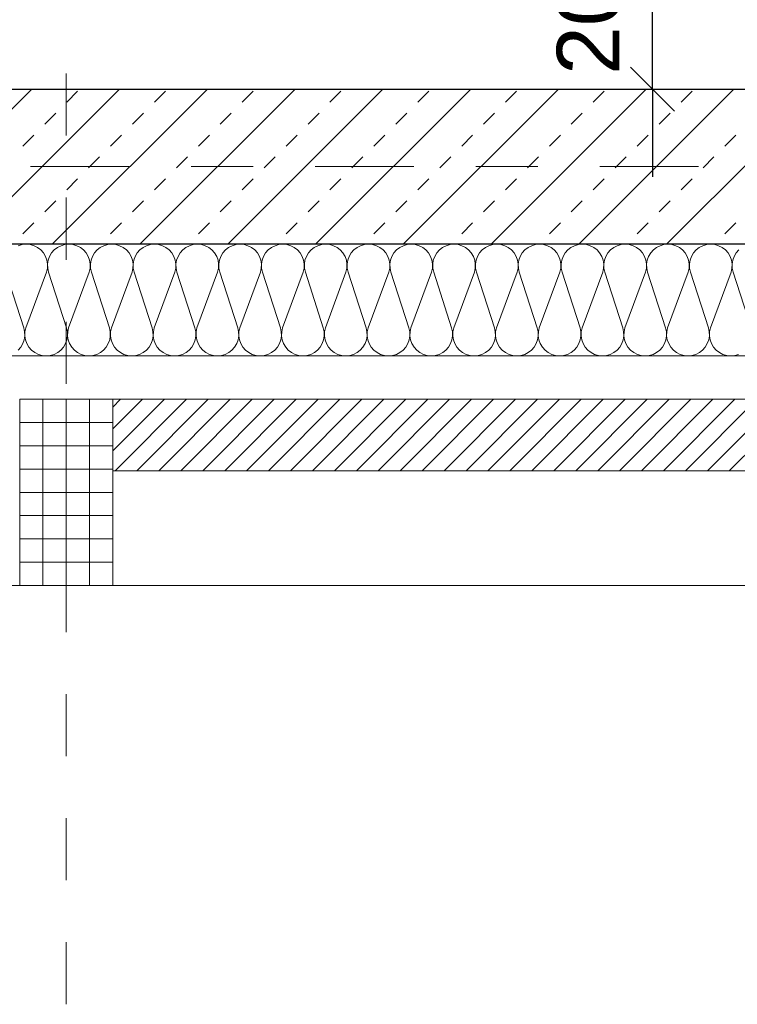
# Model space of a CAD drawing. Header units: metres. Extents: x -45.2 to 14.3, y -31.8 to 10.2.
# Tile 83 of 148: x -14.9 to -13.8, y -22.9 to -21.4. Entities that reach past the tile are written whole.
import ezdxf

# ---------------------------------------------------------------- set-up
doc = ezdxf.new("R2010")
doc.units = ezdxf.units.M
doc.header["$LTSCALE"] = 0.05
doc.linetypes.add('Achsen 01', pattern=[5.291531, 3.175, -1.058062, 0.352704, -0.705764])
doc.linetypes.add('Raster 01', pattern=[2, 1, -1])
doc.layers.get('0').update_dxf_attribs({"lineweight": 25})
for name, color, linetype, lineweight in [('013_Beton und Stahlbetonarbeiten-330 Außenwände', 7, 'Continuous', 25), ('014_Fassadenarbeiten-330 Betonfertigteile vertikal', 7, 'Continuous', 9), ('014_Fassadenarbeiten-330 Filtermauerwerk 11.5cm', 7, 'Continuous', 9), ('AV1-Einrichtung Bemaßung', 7, 'Continuous', 9)]:
    doc.layers.add(name, color=color, linetype=linetype, lineweight=lineweight)
for name, color, linetype, lineweight, true_color in [('014_Fassadenarbeiten-000 Aufsicht Betonfertigteile', 7, 'Continuous', 9, 0xc0c0c0), ('014_Fassadenarbeiten-330 mineralische Dämmung', 7, 'Continuous', 9, 0x666666), ('AV1-Achsen', 1, 'Achsen 01', 18, 0xff0000), ('AV1-Raster', 7, 'Raster 01', 9, 0xa6a6a6)]:
    doc.layers.add(name, color=color, linetype=linetype, lineweight=lineweight, true_color=true_color)
doc.styles.add('Arial', font='arial.ttf')

msp = doc.modelspace()

# ---------------------------------------------------------------- linework, layer by layer
at = {"color": 0, "linetype": 'Continuous', "lineweight": 15}
msp.add_line((-13.9406, -21.4396), (-13.8699, -21.5104), dxfattribs=at)
at = {"color": 0, "linetype": 'ByBlock', "lineweight": -2}
msp.add_line((-13.9053, -21.475), (-13.9053, -21.5457), dxfattribs=at)
at = {"layer": '013_Beton und Stahlbetonarbeiten-330 Außenwände', "color": 251, "linetype": 'Continuous', "lineweight": 13, "true_color": 0x4c4c4c}
for p, q in [((-14.9054, -21.475), (-15.1554, -21.725)), ((-14.764, -21.475), (-15.014, -21.725)), ((-14.6226, -21.475), (-14.8726, -21.725)), ((-14.8492, -21.496), (-14.8316, -21.4784)), ((-14.4812, -21.475), (-14.7312, -21.725)), ((-14.7078, -21.496), (-14.6901, -21.4784)), ((-14.3397, -21.475), (-14.5897, -21.725)), ((-14.5664, -21.496), (-14.5487, -21.4784)), ((-14.1983, -21.475), (-14.4483, -21.725)), ((-14.425, -21.496), (-14.4073, -21.4784)), ((-14.0569, -21.475), (-14.3069, -21.725)), ((-14.2836, -21.496), (-14.2659, -21.4784)), ((-13.9155, -21.475), (-14.1655, -21.725)), ((-14.1421, -21.496), (-14.1245, -21.4784)), ((-13.774, -21.475), (-14.024, -21.725)), ((-14.0007, -21.496), (-13.983, -21.4784)), ((-13.6326, -21.475), (-13.8826, -21.725)), ((-13.8593, -21.496), (-13.8416, -21.4784)), ((-14.8846, -21.5314), (-14.8669, -21.5137)), ((-14.7432, -21.5314), (-14.7255, -21.5137)), ((-14.6018, -21.5314), (-14.5841, -21.5137)), ((-14.4603, -21.5314), (-14.4427, -21.5137)), ((-14.3189, -21.5314), (-14.3012, -21.5137)), ((-14.1775, -21.5314), (-14.1598, -21.5137)), ((-14.0361, -21.5314), (-14.0184, -21.5137)), ((-13.8946, -21.5314), (-13.877, -21.5137)), ((-14.92, -21.5668), (-14.9023, -21.5491)), ((-14.7785, -21.5668), (-14.7609, -21.5491)), ((-14.6371, -21.5668), (-14.6194, -21.5491)), ((-14.4957, -21.5668), (-14.478, -21.5491)), ((-14.3543, -21.5668), (-14.3366, -21.5491)), ((-14.2128, -21.5668), (-14.1952, -21.5491)), ((-14.0714, -21.5668), (-14.0537, -21.5491)), ((-13.93, -21.5668), (-13.9123, -21.5491)), ((-13.7886, -21.5668), (-13.7709, -21.5491)), ((-14.8139, -21.6021), (-14.7962, -21.5844)), ((-14.6725, -21.6021), (-14.6548, -21.5844)), ((-14.531, -21.6021), (-14.5134, -21.5844)), ((-14.3896, -21.6021), (-14.3719, -21.5844)), ((-14.2482, -21.6021), (-14.2305, -21.5844)), ((-14.1068, -21.6021), (-14.0891, -21.5844)), ((-13.9654, -21.6021), (-13.9477, -21.5844)), ((-13.8239, -21.6021), (-13.8063, -21.5844)), ((-14.8492, -21.6375), (-14.8316, -21.6198)), ((-14.7078, -21.6375), (-14.6901, -21.6198)), ((-14.5664, -21.6375), (-14.5487, -21.6198)), ((-14.425, -21.6375), (-14.4073, -21.6198)), ((-14.2836, -21.6375), (-14.2659, -21.6198)), ((-14.1421, -21.6375), (-14.1245, -21.6198)), ((-14.0007, -21.6375), (-13.983, -21.6198)), ((-13.8593, -21.6375), (-13.8416, -21.6198)), ((-14.8846, -21.6728), (-14.8669, -21.6551)), ((-14.7432, -21.6728), (-14.7255, -21.6551)), ((-14.6018, -21.6728), (-14.5841, -21.6551)), ((-14.4603, -21.6728), (-14.4427, -21.6551)), ((-14.3189, -21.6728), (-14.3012, -21.6551)), ((-14.1775, -21.6728), (-14.1598, -21.6551)), ((-14.0361, -21.6728), (-14.0184, -21.6551)), ((-13.8946, -21.6728), (-13.877, -21.6551)), ((-14.92, -21.7082), (-14.9023, -21.6905)), ((-14.7785, -21.7082), (-14.7609, -21.6905)), ((-14.6371, -21.7082), (-14.6194, -21.6905)), ((-14.4957, -21.7082), (-14.478, -21.6905)), ((-14.3543, -21.7082), (-14.3366, -21.6905)), ((-14.2128, -21.7082), (-14.1952, -21.6905)), ((-14.0714, -21.7082), (-14.0537, -21.6905)), ((-13.93, -21.7082), (-13.9123, -21.6905)), ((-13.7886, -21.7082), (-13.7709, -21.6905))]:
    msp.add_line(p, q, dxfattribs=at)
at = {"layer": '013_Beton und Stahlbetonarbeiten-330 Außenwände'}
msp.add_lwpolyline([(-13.625, -21.725), (-16.075, -21.725), (-16.075, -21.475), (-13.625, -21.475)], close=True, dxfattribs=at)
at = {"layer": '014_Fassadenarbeiten-000 Aufsicht Betonfertigteile'}
msp.add_lwpolyline([(-39.455, -21.905), (0.305, -21.905), (0.675, -22.275), (-39.825, -22.275)], close=True, dxfattribs=at)
at = {"layer": '014_Fassadenarbeiten-330 Betonfertigteile vertikal', "color": 8, "linetype": 'Continuous', "lineweight": 9, "true_color": 0x808080}
for p, q in [((-14.8875, -21.975), (-14.8875, -22.275)), ((-14.85, -21.975), (-14.85, -22.275)), ((-14.8125, -21.975), (-14.8125, -22.275))]:
    msp.add_line(p, q, dxfattribs=at)
at = {"layer": '014_Fassadenarbeiten-330 Betonfertigteile vertikal', "color": 8, "linetype": 'Continuous', "lineweight": 13, "true_color": 0x808080}
for p, q in [((-14.925, -22.0125), (-14.775, -22.0125)), ((-14.925, -22.05), (-14.775, -22.05)), ((-14.925, -22.0875), (-14.775, -22.0875)), ((-14.925, -22.125), (-14.775, -22.125)), ((-14.925, -22.1625), (-14.775, -22.1625)), ((-14.925, -22.2), (-14.775, -22.2)), ((-14.925, -22.2375), (-14.775, -22.2375))]:
    msp.add_line(p, q, dxfattribs=at)
at = {"layer": '014_Fassadenarbeiten-330 Betonfertigteile vertikal'}
msp.add_lwpolyline([(-14.775, -21.975), (-14.925, -21.975), (-14.925, -22.275), (-14.775, -22.275)], close=True, dxfattribs=at)
at = {"layer": '014_Fassadenarbeiten-330 Filtermauerwerk 11.5cm', "color": 8, "linetype": 'Continuous', "lineweight": 9, "true_color": 0x808080}
for p, q in [((-14.775, -21.9875), (-14.7625, -21.975)), ((-14.775, -22.0228), (-14.7272, -21.975)), ((-14.775, -22.0582), (-14.6918, -21.975)), ((-14.7714, -22.09), (-14.6564, -21.975)), ((-14.7361, -22.09), (-14.6211, -21.975)), ((-14.7007, -22.09), (-14.5857, -21.975)), ((-14.6654, -22.09), (-14.5504, -21.975)), ((-14.63, -22.09), (-14.515, -21.975)), ((-14.5947, -22.09), (-14.4797, -21.975)), ((-14.5593, -22.09), (-14.4443, -21.975)), ((-14.524, -22.09), (-14.409, -21.975)), ((-14.4886, -22.09), (-14.3736, -21.975)), ((-14.4532, -22.09), (-14.3382, -21.975)), ((-14.4179, -22.09), (-14.3029, -21.975)), ((-14.3825, -22.09), (-14.2675, -21.975)), ((-14.3472, -22.09), (-14.2322, -21.975)), ((-14.3118, -22.09), (-14.1968, -21.975)), ((-14.2765, -22.09), (-14.1615, -21.975)), ((-14.2411, -22.09), (-14.1261, -21.975)), ((-14.2058, -22.09), (-14.0908, -21.975)), ((-14.1704, -22.09), (-14.0554, -21.975)), ((-14.135, -22.09), (-14.02, -21.975)), ((-14.0997, -22.09), (-13.9847, -21.975)), ((-14.0643, -22.09), (-13.9493, -21.975)), ((-14.029, -22.09), (-13.914, -21.975)), ((-13.9936, -22.09), (-13.8786, -21.975)), ((-13.9583, -22.09), (-13.8433, -21.975)), ((-13.9229, -22.09), (-13.8079, -21.975)), ((-13.8876, -22.09), (-13.7726, -21.975)), ((-13.8522, -22.09), (-13.7372, -21.975)), ((-13.8169, -22.09), (-13.7019, -21.975)), ((-13.7815, -22.09), (-13.6665, -21.975))]:
    msp.add_line(p, q, dxfattribs=at)
at = {"layer": '014_Fassadenarbeiten-330 Filtermauerwerk 11.5cm'}
msp.add_lwpolyline([(-14.775, -22.09), (-14.775, -21.975), (-13.575, -21.975), (-13.575, -22.09)], close=True, dxfattribs=at)
at = {"layer": '014_Fassadenarbeiten-330 mineralische Dämmung'}
msp.add_lwpolyline([(-16.2, -21.725), (-13.5, -21.725), (-13.5, -21.905), (-16.2, -21.905)], close=True, dxfattribs=at)
for points in [[(-13.7665, -21.9026), (-13.7727, -21.9044), (-13.7792, -21.905), (-13.7856, -21.9044), (-13.7918, -21.9026), (-13.7976, -21.8997), (-13.8027, -21.8957), (-13.807, -21.8908), (-13.8103, -21.8853), (-13.8125, -21.8792), (-13.8135, -21.8728), (-13.8133, -21.8663), (-13.8119, -21.86), (-13.7787, -21.77), (-13.7787, -21.77), (-13.7773, -21.7637), (-13.7771, -21.7572), (-13.7781, -21.7508), (-13.7803, -21.7447), (-13.7836, -21.7392), (-13.7879, -21.7343), (-13.793, -21.7303), (-13.7988, -21.7274), (-13.805, -21.7256), (-13.8115, -21.725), (-13.8179, -21.7256), (-13.8241, -21.7274), (-13.8299, -21.7303), (-13.835, -21.7343), (-13.8393, -21.7392), (-13.8426, -21.7447), (-13.8448, -21.7508), (-13.8458, -21.7572), (-13.8456, -21.7637), (-13.8442, -21.77), (-13.8153, -21.86), (-13.8153, -21.86), (-13.8139, -21.8663), (-13.8137, -21.8728), (-13.8147, -21.8792), (-13.817, -21.8853), (-13.8203, -21.8908), (-13.8245, -21.8957), (-13.8297, -21.8997), (-13.8354, -21.9026), (-13.8417, -21.9044), (-13.8481, -21.905), (-13.8545, -21.9044), (-13.8608, -21.9026), (-13.8665, -21.8997), (-13.8717, -21.8957), (-13.8759, -21.8908), (-13.8792, -21.8853), (-13.8814, -21.8792), (-13.8825, -21.8728), (-13.8823, -21.8663), (-13.8809, -21.86), (-13.8476, -21.77), (-13.8476, -21.77), (-13.8462, -21.7637), (-13.846, -21.7572), (-13.8471, -21.7508), (-13.8493, -21.7447), (-13.8526, -21.7392), (-13.8568, -21.7343), (-13.862, -21.7303), (-13.8677, -21.7274), (-13.874, -21.7256), (-13.8804, -21.725), (-13.8868, -21.7256), (-13.8931, -21.7274), (-13.8988, -21.7303), (-13.9039, -21.7343), (-13.9082, -21.7392), (-13.9115, -21.7447), (-13.9137, -21.7508), (-13.9148, -21.7572), (-13.9146, -21.7637), (-13.9132, -21.77), (-13.8843, -21.86), (-13.8843, -21.86), (-13.8829, -21.8663), (-13.8827, -21.8728), (-13.8837, -21.8792), (-13.8859, -21.8853), (-13.8892, -21.8908), (-13.8935, -21.8957), (-13.8986, -21.8997), (-13.9044, -21.9026), (-13.9106, -21.9044), (-13.917, -21.905), (-13.9235, -21.9044), (-13.9297, -21.9026), (-13.9355, -21.8997), (-13.9406, -21.8957), (-13.9449, -21.8908), (-13.9482, -21.8853), (-13.9504, -21.8792), (-13.9514, -21.8728), (-13.9512, -21.8663), (-13.9498, -21.86), (-13.9166, -21.77), (-13.9166, -21.77), (-13.9152, -21.7637), (-13.915, -21.7572), (-13.916, -21.7508), (-13.9182, -21.7447), (-13.9215, -21.7392), (-13.9258, -21.7343), (-13.9309, -21.7303), (-13.9367, -21.7274), (-13.9429, -21.7256), (-13.9493, -21.725), (-13.9558, -21.7256), (-13.962, -21.7274), (-13.9678, -21.7303), (-13.9729, -21.7343), (-13.9772, -21.7392), (-13.9805, -21.7447), (-13.9827, -21.7508), (-13.9837, -21.7572), (-13.9835, -21.7637), (-13.9821, -21.77), (-13.9532, -21.86), (-13.9532, -21.86), (-13.9518, -21.8663), (-13.9516, -21.8728), (-13.9526, -21.8792), (-13.9548, -21.8853), (-13.9581, -21.8908), (-13.9624, -21.8957), (-13.9676, -21.8997), (-13.9733, -21.9026), (-13.9795, -21.9044), (-13.986, -21.905), (-13.9924, -21.9044), (-13.9987, -21.9026), (-14.0044, -21.8997), (-14.0095, -21.8957), (-14.0138, -21.8908), (-14.0171, -21.8853), (-14.0193, -21.8792), (-14.0204, -21.8728), (-14.0202, -21.8663), (-14.0188, -21.86), (-13.9855, -21.77), (-13.9855, -21.77), (-13.9841, -21.7637), (-13.9839, -21.7572), (-13.9849, -21.7508), (-13.9871, -21.7447), (-13.9905, -21.7392), (-13.9947, -21.7343), (-13.9999, -21.7303), (-14.0056, -21.7274), (-14.0118, -21.7256), (-14.0183, -21.725), (-14.0247, -21.7256), (-14.031, -21.7274), (-14.0367, -21.7303), (-14.0418, -21.7343), (-14.0461, -21.7392), (-14.0494, -21.7447), (-14.0516, -21.7508), (-14.0527, -21.7572), (-14.0525, -21.7637), (-14.0511, -21.77), (-14.0221, -21.86), (-14.0221, -21.86), (-14.0208, -21.8663), (-14.0206, -21.8728), (-14.0216, -21.8792), (-14.0238, -21.8853), (-14.0271, -21.8908), (-14.0314, -21.8957), (-14.0365, -21.8997), (-14.0423, -21.9026), (-14.0485, -21.9044), (-14.0549, -21.905), (-14.0614, -21.9044), (-14.0676, -21.9026), (-14.0734, -21.8997), (-14.0785, -21.8957), (-14.0828, -21.8908), (-14.0861, -21.8853), (-14.0883, -21.8792), (-14.0893, -21.8728), (-14.0891, -21.8663), (-14.0877, -21.86), (-14.0544, -21.77), (-14.0544, -21.77), (-14.0531, -21.7637), (-14.0529, -21.7572), (-14.0539, -21.7508), (-14.0561, -21.7447), (-14.0594, -21.7392), (-14.0637, -21.7343), (-14.0688, -21.7303), (-14.0746, -21.7274), (-14.0808, -21.7256), (-14.0872, -21.725), (-14.0937, -21.7256), (-14.0999, -21.7274), (-14.1057, -21.7303), (-14.1108, -21.7343), (-14.1151, -21.7392), (-14.1184, -21.7447), (-14.1206, -21.7508), (-14.1216, -21.7572), (-14.1214, -21.7637), (-14.12, -21.77), (-14.0911, -21.86), (-14.0911, -21.86), (-14.0897, -21.8663), (-14.0895, -21.8728), (-14.0905, -21.8792), (-14.0927, -21.8853), (-14.096, -21.8908), (-14.1003, -21.8957), (-14.1054, -21.8997), (-14.1112, -21.9026), (-14.1174, -21.9044), (-14.1239, -21.905), (-14.1303, -21.9044), (-14.1365, -21.9026), (-14.1423, -21.8997), (-14.1474, -21.8957), (-14.1517, -21.8908), (-14.155, -21.8853), (-14.1572, -21.8792), (-14.1583, -21.8728), (-14.1581, -21.8663), (-14.1567, -21.86), (-14.1234, -21.77), (-14.1234, -21.77), (-14.122, -21.7637), (-14.1218, -21.7572), (-14.1228, -21.7508), (-14.125, -21.7447), (-14.1283, -21.7392), (-14.1326, -21.7343), (-14.1377, -21.7303), (-14.1435, -21.7274), (-14.1497, -21.7256), (-14.1562, -21.725), (-14.1626, -21.7256), (-14.1688, -21.7274), (-14.1746, -21.7303), (-14.1797, -21.7343), (-14.184, -21.7392), (-14.1873, -21.7447), (-14.1895, -21.7508), (-14.1905, -21.7572), (-14.1904, -21.7637), (-14.189, -21.77), (-14.16, -21.86), (-14.16, -21.86), (-14.1586, -21.8663), (-14.1584, -21.8728), (-14.1595, -21.8792), (-14.1617, -21.8853), (-14.165, -21.8908), (-14.1693, -21.8957), (-14.1744, -21.8997), (-14.1802, -21.9026), (-14.1864, -21.9044), (-14.1928, -21.905), (-14.1993, -21.9044), (-14.2055, -21.9026), (-14.2113, -21.8997), (-14.2164, -21.8957), (-14.2207, -21.8908), (-14.224, -21.8853), (-14.2262, -21.8792), (-14.2272, -21.8728), (-14.227, -21.8663), (-14.2256, -21.86), (-14.1923, -21.77), (-14.1923, -21.77), (-14.1909, -21.7637), (-14.1908, -21.7572), (-14.1918, -21.7508), (-14.194, -21.7447), (-14.1973, -21.7392), (-14.2016, -21.7343), (-14.2067, -21.7303), (-14.2125, -21.7274), (-14.2187, -21.7256), (-14.2251, -21.725), (-14.2316, -21.7256), (-14.2378, -21.7274), (-14.2436, -21.7303), (-14.2487, -21.7343), (-14.253, -21.7392), (-14.2563, -21.7447), (-14.2585, -21.7508), (-14.2595, -21.7572), (-14.2593, -21.7637), (-14.2579, -21.77), (-14.229, -21.86), (-14.229, -21.86), (-14.2276, -21.8663), (-14.2274, -21.8728), (-14.2284, -21.8792), (-14.2306, -21.8853), (-14.2339, -21.8908), (-14.2382, -21.8957), (-14.2433, -21.8997), (-14.2491, -21.9026), (-14.2553, -21.9044), (-14.2618, -21.905), (-14.2682, -21.9044), (-14.2744, -21.9026), (-14.2802, -21.8997), (-14.2853, -21.8957), (-14.2896, -21.8908), (-14.2929, -21.8853), (-14.2951, -21.8792), (-14.2961, -21.8728), (-14.296, -21.8663), (-14.2946, -21.86), (-14.2613, -21.77), (-14.2613, -21.77), (-14.2599, -21.7637), (-14.2597, -21.7572), (-14.2607, -21.7508), (-14.2629, -21.7447), (-14.2662, -21.7392), (-14.2705, -21.7343), (-14.2756, -21.7303), (-14.2814, -21.7274), (-14.2876, -21.7256), (-14.2941, -21.725), (-14.3005, -21.7256), (-14.3067, -21.7274), (-14.3125, -21.7303), (-14.3176, -21.7343), (-14.3219, -21.7392), (-14.3252, -21.7447), (-14.3274, -21.7508), (-14.3284, -21.7572), (-14.3282, -21.7637), (-14.3269, -21.77), (-14.2979, -21.86), (-14.2979, -21.86), (-14.2965, -21.8663), (-14.2963, -21.8728), (-14.2974, -21.8792), (-14.2996, -21.8853), (-14.3029, -21.8908), (-14.3072, -21.8957), (-14.3123, -21.8997), (-14.318, -21.9026), (-14.3243, -21.9044), (-14.3307, -21.905), (-14.3372, -21.9044), (-14.3434, -21.9026), (-14.3491, -21.8997), (-14.3543, -21.8957), (-14.3586, -21.8908), (-14.3619, -21.8853), (-14.3641, -21.8792), (-14.3651, -21.8728), (-14.3649, -21.8663), (-14.3635, -21.86), (-14.3302, -21.77), (-14.3302, -21.77), (-14.3288, -21.7637), (-14.3286, -21.7572), (-14.3297, -21.7508), (-14.3319, -21.7447), (-14.3352, -21.7392), (-14.3395, -21.7343), (-14.3446, -21.7303), (-14.3503, -21.7274), (-14.3566, -21.7256), (-14.363, -21.725), (-14.3695, -21.7256), (-14.3757, -21.7274), (-14.3814, -21.7303), (-14.3866, -21.7343), (-14.3909, -21.7392), (-14.3942, -21.7447), (-14.3964, -21.7508), (-14.3974, -21.7572), (-14.3972, -21.7637), (-14.3958, -21.77), (-14.3669, -21.86), (-14.3669, -21.86), (-14.3655, -21.8663), (-14.3653, -21.8728), (-14.3663, -21.8792), (-14.3685, -21.8853), (-14.3718, -21.8908), (-14.3761, -21.8957), (-14.3812, -21.8997), (-14.387, -21.9026), (-14.3932, -21.9044), (-14.3997, -21.905), (-14.4061, -21.9044), (-14.4123, -21.9026), (-14.4181, -21.8997), (-14.4232, -21.8957), (-14.4275, -21.8908), (-14.4308, -21.8853), (-14.433, -21.8792), (-14.434, -21.8728), (-14.4338, -21.8663), (-14.4324, -21.86), (-14.3992, -21.77), (-14.3992, -21.77), (-14.3978, -21.7637), (-14.3976, -21.7572), (-14.3986, -21.7508), (-14.4008, -21.7447), (-14.4041, -21.7392), (-14.4084, -21.7343), (-14.4135, -21.7303), (-14.4193, -21.7274), (-14.4255, -21.7256), (-14.432, -21.725), (-14.4384, -21.7256), (-14.4446, -21.7274), (-14.4504, -21.7303), (-14.4555, -21.7343), (-14.4598, -21.7392), (-14.4631, -21.7447), (-14.4653, -21.7508), (-14.4663, -21.7572), (-14.4661, -21.7637), (-14.4647, -21.77), (-14.4358, -21.86), (-14.4358, -21.86), (-14.4344, -21.8663), (-14.4342, -21.8728), (-14.4353, -21.8792), (-14.4375, -21.8853), (-14.4408, -21.8908), (-14.445, -21.8957), (-14.4502, -21.8997), (-14.4559, -21.9026), (-14.4622, -21.9044), (-14.4686, -21.905), (-14.475, -21.9044), (-14.4813, -21.9026), (-14.487, -21.8997), (-14.4922, -21.8957), (-14.4964, -21.8908), (-14.4997, -21.8853), (-14.502, -21.8792), (-14.503, -21.8728), (-14.5028, -21.8663), (-14.5014, -21.86), (-14.4681, -21.77), (-14.4681, -21.77), (-14.4667, -21.7637), (-14.4665, -21.7572), (-14.4676, -21.7508), (-14.4698, -21.7447), (-14.4731, -21.7392), (-14.4774, -21.7343), (-14.4825, -21.7303), (-14.4882, -21.7274), (-14.4945, -21.7256), (-14.5009, -21.725), (-14.5073, -21.7256), (-14.5136, -21.7274), (-14.5193, -21.7303), (-14.5245, -21.7343), (-14.5287, -21.7392), (-14.532, -21.7447), (-14.5342, -21.7508), (-14.5353, -21.7572), (-14.5351, -21.7637), (-14.5337, -21.77), (-14.5048, -21.86), (-14.5048, -21.86), (-14.5034, -21.8663), (-14.5032, -21.8728), (-14.5042, -21.8792), (-14.5064, -21.8853), (-14.5097, -21.8908), (-14.514, -21.8957), (-14.5191, -21.8997), (-14.5249, -21.9026), (-14.5311, -21.9044), (-14.5375, -21.905), (-14.544, -21.9044), (-14.5502, -21.9026), (-14.556, -21.8997), (-14.5611, -21.8957), (-14.5654, -21.8908), (-14.5687, -21.8853), (-14.5709, -21.8792), (-14.5719, -21.8728), (-14.5717, -21.8663), (-14.5703, -21.86), (-14.5371, -21.77), (-14.5371, -21.77), (-14.5357, -21.7637), (-14.5355, -21.7572), (-14.5365, -21.7508), (-14.5387, -21.7447), (-14.542, -21.7392), (-14.5463, -21.7343), (-14.5514, -21.7303), (-14.5572, -21.7274), (-14.5634, -21.7256), (-14.5698, -21.725), (-14.5763, -21.7256), (-14.5825, -21.7274), (-14.5883, -21.7303), (-14.5934, -21.7343), (-14.5977, -21.7392), (-14.601, -21.7447), (-14.6032, -21.7508), (-14.6042, -21.7572), (-14.604, -21.7637), (-14.6026, -21.77), (-14.5737, -21.86), (-14.5737, -21.86), (-14.5723, -21.8663), (-14.5721, -21.8728), (-14.5731, -21.8792), (-14.5753, -21.8853), (-14.5786, -21.8908), (-14.5829, -21.8957), (-14.5881, -21.8997), (-14.5938, -21.9026), (-14.6, -21.9044), (-14.6065, -21.905), (-14.6129, -21.9044), (-14.6192, -21.9026), (-14.6249, -21.8997), (-14.63, -21.8957), (-14.6343, -21.8908), (-14.6376, -21.8853), (-14.6398, -21.8792), (-14.6409, -21.8728), (-14.6407, -21.8663), (-14.6393, -21.86), (-14.606, -21.77), (-14.606, -21.77), (-14.6046, -21.7637), (-14.6044, -21.7572), (-14.6054, -21.7508), (-14.6076, -21.7447), (-14.611, -21.7392), (-14.6152, -21.7343), (-14.6204, -21.7303), (-14.6261, -21.7274), (-14.6323, -21.7256), (-14.6388, -21.725), (-14.6452, -21.7256), (-14.6515, -21.7274), (-14.6572, -21.7303), (-14.6623, -21.7343), (-14.6666, -21.7392), (-14.6699, -21.7447), (-14.6721, -21.7508), (-14.6732, -21.7572), (-14.673, -21.7637), (-14.6716, -21.77), (-14.6427, -21.86), (-14.6427, -21.86), (-14.6413, -21.8663), (-14.6411, -21.8728), (-14.6421, -21.8792), (-14.6443, -21.8853), (-14.6476, -21.8908), (-14.6519, -21.8957), (-14.657, -21.8997), (-14.6628, -21.9026), (-14.669, -21.9044), (-14.6754, -21.905), (-14.6819, -21.9044), (-14.6881, -21.9026), (-14.6939, -21.8997), (-14.699, -21.8957), (-14.7033, -21.8908), (-14.7066, -21.8853), (-14.7088, -21.8792), (-14.7098, -21.8728), (-14.7096, -21.8663), (-14.7082, -21.86), (-14.675, -21.77), (-14.675, -21.77), (-14.6736, -21.7637), (-14.6734, -21.7572), (-14.6744, -21.7508), (-14.6766, -21.7447), (-14.6799, -21.7392), (-14.6842, -21.7343), (-14.6893, -21.7303), (-14.6951, -21.7274), (-14.7013, -21.7256), (-14.7077, -21.725), (-14.7142, -21.7256), (-14.7204, -21.7274), (-14.7262, -21.7303), (-14.7313, -21.7343), (-14.7356, -21.7392), (-14.7389, -21.7447), (-14.7411, -21.7508), (-14.7421, -21.7572), (-14.7419, -21.7637), (-14.7405, -21.77), (-14.7116, -21.86), (-14.7116, -21.86), (-14.7102, -21.8663), (-14.71, -21.8728), (-14.711, -21.8792), (-14.7132, -21.8853), (-14.7165, -21.8908), (-14.7208, -21.8957), (-14.7259, -21.8997), (-14.7317, -21.9026), (-14.7379, -21.9044), (-14.7444, -21.905), (-14.7508, -21.9044), (-14.757, -21.9026), (-14.7628, -21.8997), (-14.7679, -21.8957), (-14.7722, -21.8908), (-14.7755, -21.8853), (-14.7777, -21.8792), (-14.7788, -21.8728), (-14.7786, -21.8663), (-14.7772, -21.86), (-14.7439, -21.77), (-14.7439, -21.77), (-14.7425, -21.7637), (-14.7423, -21.7572), (-14.7433, -21.7508), (-14.7455, -21.7447), (-14.7488, -21.7392), (-14.7531, -21.7343), (-14.7582, -21.7303), (-14.764, -21.7274), (-14.7702, -21.7256), (-14.7767, -21.725), (-14.7831, -21.7256), (-14.7893, -21.7274), (-14.7951, -21.7303), (-14.8002, -21.7343), (-14.8045, -21.7392), (-14.8078, -21.7447), (-14.81, -21.7508), (-14.8111, -21.7572), (-14.8109, -21.7637), (-14.8095, -21.77), (-14.7805, -21.86), (-14.7805, -21.86), (-14.7791, -21.8663), (-14.779, -21.8728), (-14.78, -21.8792), (-14.7822, -21.8853), (-14.7855, -21.8908), (-14.7898, -21.8957), (-14.7949, -21.8997), (-14.8007, -21.9026), (-14.8069, -21.9044), (-14.8133, -21.905), (-14.8198, -21.9044), (-14.826, -21.9026), (-14.8318, -21.8997), (-14.8369, -21.8957), (-14.8412, -21.8908), (-14.8445, -21.8853), (-14.8467, -21.8792), (-14.8477, -21.8728), (-14.8475, -21.8663), (-14.8461, -21.86), (-14.8128, -21.77), (-14.8128, -21.77), (-14.8114, -21.7637), (-14.8113, -21.7572), (-14.8123, -21.7508), (-14.8145, -21.7447), (-14.8178, -21.7392), (-14.8221, -21.7343), (-14.8272, -21.7303), (-14.833, -21.7274), (-14.8392, -21.7256), (-14.8456, -21.725), (-14.8521, -21.7256), (-14.8583, -21.7274), (-14.8641, -21.7303), (-14.8692, -21.7343), (-14.8735, -21.7392), (-14.8768, -21.7447), (-14.879, -21.7508), (-14.88, -21.7572), (-14.8798, -21.7637), (-14.8784, -21.77), (-14.8495, -21.86), (-14.8495, -21.86), (-14.8481, -21.8663), (-14.8479, -21.8728), (-14.8489, -21.8792), (-14.8511, -21.8853), (-14.8544, -21.8908), (-14.8587, -21.8957), (-14.8638, -21.8997), (-14.8696, -21.9026), (-14.8758, -21.9044), (-14.8823, -21.905), (-14.8887, -21.9044), (-14.8949, -21.9026), (-14.9007, -21.8997), (-14.9058, -21.8957), (-14.9101, -21.8908), (-14.9134, -21.8853), (-14.9156, -21.8792), (-14.9166, -21.8728), (-14.9165, -21.8663), (-14.9151, -21.86), (-14.8818, -21.77), (-14.8818, -21.77), (-14.8804, -21.7637), (-14.8802, -21.7572), (-14.8812, -21.7508), (-14.8834, -21.7447), (-14.8867, -21.7392), (-14.891, -21.7343), (-14.8961, -21.7303), (-14.9019, -21.7274), (-14.9081, -21.7256), (-14.9146, -21.725), (-14.921, -21.7256), (-14.9272, -21.7274)], [(-13.7661, -21.7343), (-13.7703, -21.7392), (-13.7737, -21.7447), (-13.7759, -21.7508), (-13.7769, -21.7572), (-13.7767, -21.7637), (-13.7753, -21.77), (-13.7464, -21.86)], [(-14.9474, -21.77), (-14.9184, -21.86), (-14.9184, -21.86), (-14.917, -21.8663), (-14.9168, -21.8728), (-14.9179, -21.8792), (-14.9201, -21.8853), (-14.9234, -21.8908), (-14.9277, -21.8957)]]:
    msp.add_lwpolyline(points, dxfattribs=at)
at = {"layer": 'AV1-Achsen'}
msp.add_line((-43.35, -21.6), (4.2, -21.6), dxfattribs=at)
at = {"layer": 'AV1-Einrichtung Bemaßung', "color": 0, "lineweight": -2}
for p, q in [((-13.9053, -21.475), (-13.9053, -21.275)), ((-14.125, -21.475), (-13.9553, -21.475)), ((-13.9053, -21.5457), (-13.9053, -21.6164))]:
    msp.add_line(p, q, dxfattribs=at)
at = {"layer": 'AV1-Raster'}
msp.add_line((-14.85, -22.95), (-14.85, 1.35), dxfattribs=at)
at = {"layer": 'Defpoints', "color": 0, "lineweight": 0}
msp.add_line((-14.775, -22.275), (-14.775, -22.275), dxfattribs=at)
msp.add_line((-14.775, -22.275), (-14.775, -22.275), dxfattribs=at)

# ---------------------------------------------------------------- texts
at = {"layer": 'AV1-Einrichtung Bemaßung', "color": 0, "insert": (-13.9572, -21.4521), "char_height": 0.10087, "attachment_point": 7, "rotation": 90, "style": 'Arial'}
msp.add_mtext('20', dxfattribs=at)

doc.saveas('drawing.dxf')
